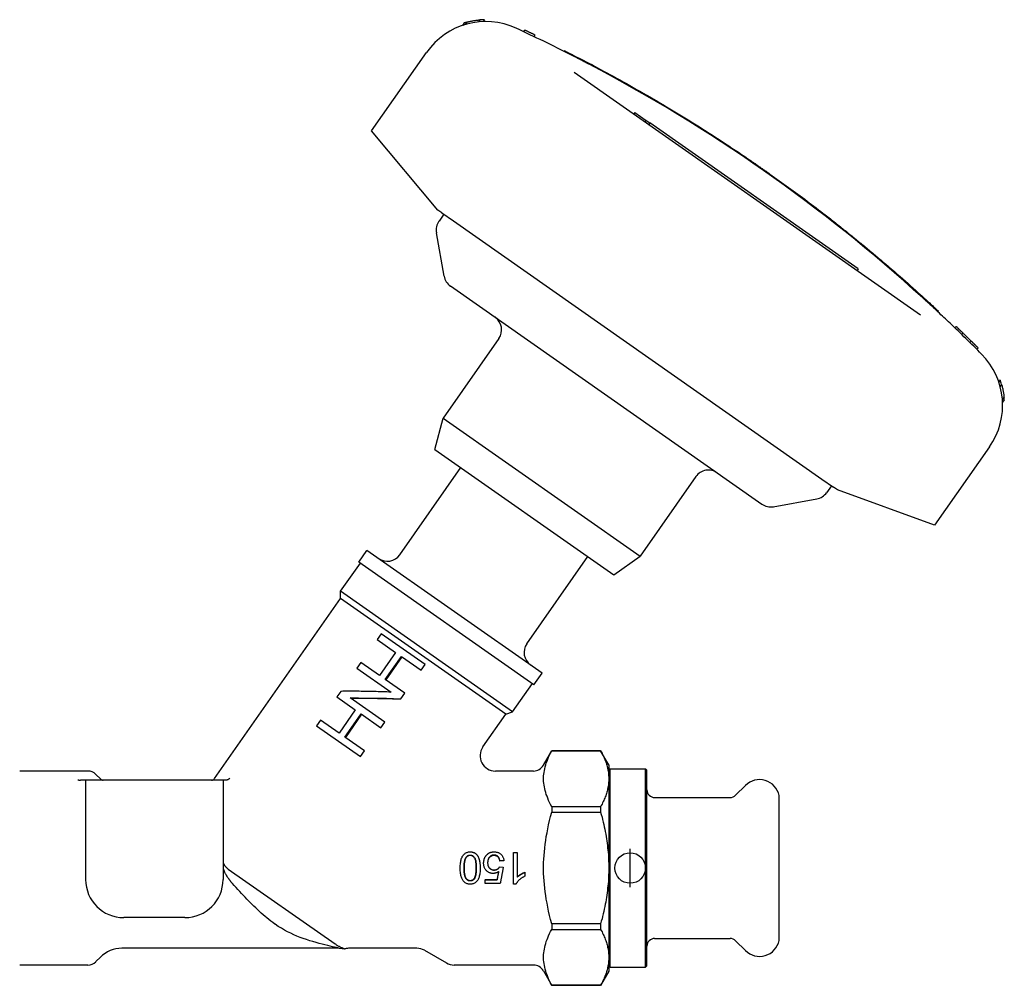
# Model space of a CAD drawing. Header units: millimetres. Extents: x 7 to 3694, y 32 to 425.
# Tile 2 of 11: x 219 to 347, y 184 to 311. Entities that reach past the tile are written whole.
import ezdxf

# ---------------------------------------------------------------- set-up
doc = ezdxf.new("R2010")
doc.units = ezdxf.units.MM
doc.layers.add('DETAIL', color=2, linetype='Continuous')
doc.layers.add('ORIGIN', color=6, linetype='Continuous')

msp = doc.modelspace()

# ---------------------------------------------------------------- linework, layer by layer
at = {"layer": 'DETAIL'}
for p, q in [((276.75, 310.17), (276.52, 309.83)), ((277.12, 310.27), (276.89, 309.95)), ((278.8, 310.56), (278.62, 310.29)), ((279.4, 310.59), (279.23, 310.33)), ((279.41, 310.59), (279.23, 310.33)), ((284.57, 309), (284.68, 309.22)), ((285.93, 308.36), (286.04, 308.58)), ((264.62, 296.02), (271.81, 306.29)), ((289.79, 306.47), (289.84, 306.55)), ((291.14, 303.7), (336.49, 271.95)), ((299.1, 298.43), (298.96, 298.22)), ((299.1, 298.43), (300.56, 297.41)), ((300.56, 297.41), (300.42, 297.2)), ((300.56, 297.41), (301.05, 297.07)), ((301.05, 297.07), (300.91, 296.86)), ((328.35, 277.95), (301.05, 297.07)), ((273.32, 285.66), (264.62, 296.02)), ((314.27, 292.01), (314.32, 292.09)), ((316.73, 290.29), (316.79, 290.38)), ((273.84, 285.29), (273.32, 285.66)), ((274.1, 285.11), (273.46, 284.2)), ((273.84, 285.29), (275.35, 284.24)), ((275.35, 284.24), (323.6, 250.45)), ((274.13, 277.02), (273.13, 282.7)), ((327.76, 281.94), (327.82, 282.02)), ((328.35, 277.95), (328.21, 277.74)), ((274.95, 275.73), (315.74, 247.17)), ((338.85, 272.42), (338.78, 272.35)), ((340.99, 270.25), (341.16, 270.43)), ((341.89, 269.38), (342.06, 269.56)), ((281.3, 268.84), (274.01, 258.44)), ((342.96, 268.33), (343.14, 268.51)), ((343.85, 267.45), (344.03, 267.63)), ((346.92, 263.42), (346.75, 263.17)), ((346.92, 263.41), (346.75, 263.16)), ((347.11, 262.85), (346.92, 262.58)), ((347.44, 261.2), (347.22, 260.89)), ((347.47, 260.83), (347.24, 260.5)), ((272.91, 254.33), (274.01, 258.44)), ((274.01, 258.44), (299.81, 240.37)), ((272.91, 254.33), (296.33, 237.93)), ((345.53, 254.67), (338.35, 244.4)), ((268.32, 240.54), (276.3, 251.95)), ((307.1, 250.77), (299.81, 240.37)), ((323.6, 250.45), (325.11, 249.39)), ((324.85, 249.58), (324.21, 248.66)), ((325.63, 249.03), (325.11, 249.39)), ((338.35, 244.4), (325.63, 249.03)), ((317.23, 246.83), (322.92, 247.84)), ((262.95, 239.59), (264.02, 241.11)), ((286.95, 225.05), (264.02, 241.11)), ((284.95, 228.9), (292.93, 240.31)), ((296.33, 237.93), (299.81, 240.37)), ((260.58, 235.76), (263.16, 239.45)), ((285.89, 223.53), (262.95, 239.59)), ((244.08, 211.24), (260.58, 234.81)), ((283.1, 219.99), (260.58, 235.76)), ((260.58, 234.81), (260.58, 235.76)), ((282.2, 219.66), (260.58, 234.81)), ((265.87, 230.2), (265.36, 229.46)), ((271.63, 226.17), (265.87, 230.2)), ((265.36, 229.46), (267.78, 227.76)), ((267.78, 227.76), (265.66, 224.73)), ((266.41, 224.21), (268.53, 227.24)), ((268.6, 227.19), (266.48, 224.16)), ((268.53, 227.24), (271.11, 225.43)), ((263.23, 226.43), (262.72, 225.69)), ((262.72, 225.69), (267.19, 222.56)), ((265.66, 224.73), (263.23, 226.43)), ((271.11, 225.43), (271.63, 226.17)), ((285.89, 223.53), (286.95, 225.05)), ((268.99, 222.4), (266.41, 224.21)), ((283.1, 219.99), (285.68, 223.68)), ((260.59, 222.66), (260.08, 221.92)), ((260.08, 221.92), (262.5, 220.23)), ((266.35, 218.63), (261.84, 221.79)), ((268.47, 221.66), (268.99, 222.4)), ((262.5, 220.23), (260.38, 217.19)), ((261.13, 216.67), (263.25, 219.7)), ((263.32, 219.65), (261.2, 216.62)), ((263.25, 219.7), (265.84, 217.89)), ((279.2, 215.38), (282.2, 219.66)), ((282.2, 219.66), (283.1, 219.99)), ((257.96, 218.89), (257.44, 218.16)), ((257.44, 218.16), (263.2, 214.12)), ((260.38, 217.19), (257.96, 218.89)), ((265.84, 217.89), (266.35, 218.63)), ((263.71, 214.86), (261.13, 216.67)), ((263.2, 214.12), (263.71, 214.86)), ((287.12, 212.98), (288.22, 214.89)), ((288.22, 214.89), (288.22, 214.88)), ((294.62, 214.89), (288.22, 214.89)), ((288.22, 214.88), (294.62, 214.88)), ((294.62, 214.89), (294.62, 214.88)), ((295.69, 213.03), (294.62, 214.89)), ((295.69, 213.03), (295.69, 211.22)), ((227.47, 212.23), (218.56, 212.23)), ((229.12, 211.2), (228.53, 211.79)), ((285.83, 212.23), (280.84, 212.23)), ((295.69, 212.33), (295.89, 212.53)), ((295.89, 186.53), (295.89, 212.53)), ((295.89, 212.53), (300.49, 212.53)), ((300.49, 186.53), (300.49, 212.53)), ((300.69, 212.33), (300.49, 212.53)), ((300.69, 186.73), (300.69, 212.33)), ((227.19, 211.03), (226.5, 211.03)), ((245.19, 211.03), (227.19, 211.03)), ((227.19, 211.03), (227.19, 198.03)), ((245.58, 211.03), (245.19, 211.03)), ((245.19, 211.03), (245.19, 198.03)), ((295.69, 211.22), (295.69, 199.53)), ((312.28, 209.05), (313.57, 210.34)), ((317.99, 190.03), (317.99, 209.03)), ((288.22, 207.56), (288.22, 206.85)), ((294.62, 207.56), (288.22, 207.56)), ((294.62, 207.56), (294.62, 206.85)), ((301.69, 208.76), (311.58, 208.76)), ((288.22, 206.85), (294.62, 206.85)), ((283.21, 197.42), (283.21, 201.57)), ((283.21, 201.57), (283.7, 201.57)), ((283.7, 201.57), (283.7, 198.33)), ((281.95, 200.49), (281.44, 200.45)), ((281.95, 200.46), (281.44, 200.41)), ((281.44, 200.41), (281.44, 200.45)), ((281.95, 200.46), (281.95, 200.49)), ((245.85, 199.4), (259.86, 189.59)), ((281.4, 199.68), (281.86, 199.62)), ((284.68, 198.97), (284.68, 198.95)), ((284.68, 198.95), (284.68, 198.45)), ((295.69, 199.53), (295.69, 187.84)), ((279.49, 198.03), (281.08, 198.03)), ((279.49, 198.03), (279.49, 197.97)), ((279.49, 197.97), (281.08, 197.97)), ((279.49, 197.49), (279.49, 197.97)), ((281.48, 197.49), (279.49, 197.49)), ((281.08, 198.03), (281.08, 197.97)), ((283.53, 197.42), (283.21, 197.42)), ((240.19, 193.03), (232.19, 193.03)), ((252.01, 192.16), (251.97, 192.2)), ((288.22, 192.21), (288.22, 191.5)), ((294.62, 192.21), (288.22, 192.21)), ((294.62, 192.21), (294.62, 191.5)), ((288.22, 191.5), (294.62, 191.5)), ((301.69, 190.31), (311.58, 190.31)), ((312.28, 190.01), (313.57, 188.72)), ((260.39, 189.03), (231.95, 189.03)), ((260.39, 189.03), (261.16, 188.93)), ((270.54, 189.03), (261.79, 189.03)), ((271.54, 188.76), (274.43, 187.1)), ((229.12, 187.86), (228.53, 187.27)), ((295.69, 187.84), (295.69, 186.03)), ((227.47, 186.83), (218.56, 186.83)), ((285.83, 186.83), (275.43, 186.83)), ((287.12, 186.08), (288.22, 184.17)), ((295.69, 186.03), (294.62, 184.17)), ((295.69, 186.73), (295.89, 186.53)), ((295.89, 186.53), (300.49, 186.53)), ((300.69, 186.73), (300.49, 186.53)), ((288.22, 184.18), (288.22, 184.17)), ((294.62, 184.18), (288.22, 184.18)), ((294.62, 184.17), (288.22, 184.17)), ((294.62, 184.18), (294.62, 184.17))]:
    msp.add_line(p, q, dxfattribs=at)
at = {"layer": 'DETAIL', "flags": 128}
for points in [[(277.12, 310.27), (277.12, 310.27), (277.13, 310.27), (277.15, 310.28), (277.17, 310.29), (277.2, 310.29), (277.24, 310.3), (277.28, 310.31), (277.32, 310.32), (277.38, 310.34), (277.44, 310.35), (277.5, 310.36), (277.57, 310.38), (277.64, 310.39), (277.73, 310.41), (277.81, 310.43), (277.9, 310.44), (278, 310.46), (278.1, 310.47), (278.21, 310.49), (278.32, 310.51), (278.43, 310.52), (278.55, 310.53), (278.68, 310.55), (278.8, 310.56)], [(286.04, 308.58), (285.98, 308.61), (285.92, 308.64), (285.87, 308.66), (285.81, 308.69), (285.75, 308.72), (285.7, 308.74), (285.64, 308.77), (285.58, 308.8), (285.53, 308.82), (285.47, 308.85), (285.41, 308.88), (285.36, 308.9), (285.3, 308.93), (285.24, 308.96), (285.19, 308.99), (285.13, 309.01), (285.08, 309.04), (285.02, 309.07), (284.96, 309.09), (284.91, 309.12), (284.85, 309.14), (284.79, 309.17), (284.74, 309.2), (284.68, 309.22)], [(289.84, 306.55), (289.85, 306.55), (289.88, 306.53), (289.94, 306.5), (290.03, 306.46), (290.14, 306.4), (290.27, 306.34), (290.42, 306.26), (290.6, 306.17), (290.8, 306.07), (291.02, 305.96), (291.26, 305.83), (291.52, 305.7), (291.8, 305.56), (292.09, 305.4), (292.41, 305.24), (292.74, 305.07), (293.09, 304.89), (293.45, 304.7), (293.82, 304.5), (294.2, 304.29), (294.6, 304.08), (295.01, 303.87), (295.42, 303.64), (295.84, 303.41), (296.27, 303.18), (296.7, 302.94), (297.14, 302.7), (297.57, 302.46), (298.01, 302.22)], [(292.21, 305.23), (292.14, 305.27), (292.07, 305.3), (292.01, 305.33), (291.95, 305.36), (291.89, 305.4), (291.83, 305.43), (291.77, 305.46), (291.71, 305.49), (291.65, 305.52), (291.58, 305.55), (291.52, 305.59), (291.45, 305.62), (291.38, 305.66), (291.32, 305.69), (291.26, 305.72), (291.2, 305.75), (291.14, 305.78), (291.08, 305.81), (291.02, 305.84), (290.96, 305.87), (290.9, 305.9), (290.85, 305.93), (290.79, 305.96), (290.73, 305.99)], [(293.12, 304.76), (293.08, 304.78), (293.04, 304.8), (293, 304.82), (292.96, 304.83), (292.93, 304.85), (292.89, 304.87), (292.85, 304.89), (292.81, 304.91), (292.78, 304.93), (292.74, 304.95), (292.7, 304.97), (292.66, 304.99), (292.62, 305.01), (292.59, 305.03), (292.55, 305.05), (292.51, 305.07), (292.47, 305.09), (292.43, 305.11), (292.4, 305.13), (292.36, 305.15), (292.32, 305.17), (292.28, 305.19), (292.25, 305.21), (292.21, 305.23)], [(298.01, 302.22), (298.45, 301.97), (298.89, 301.72), (299.33, 301.47), (299.77, 301.22), (300.21, 300.97), (300.65, 300.72), (301.08, 300.47), (301.52, 300.21), (301.96, 299.96), (302.39, 299.7), (302.83, 299.44), (303.26, 299.18), (303.69, 298.92), (304.13, 298.66), (304.56, 298.4), (304.99, 298.14), (305.42, 297.87), (305.85, 297.61), (306.28, 297.34), (306.71, 297.07), (307.14, 296.81), (307.57, 296.54), (308, 296.27), (308.42, 296), (308.85, 295.72), (309.27, 295.45), (309.7, 295.18), (310.12, 294.9), (310.55, 294.62), (310.97, 294.35), (311.39, 294.07), (311.81, 293.79), (312.23, 293.51), (312.65, 293.23), (313.07, 292.94), (313.49, 292.66), (313.91, 292.38), (314.32, 292.09)], [(314.32, 292.09), (314.43, 292.02), (314.53, 291.95), (314.63, 291.88), (314.74, 291.81), (314.84, 291.74), (314.94, 291.67), (315.05, 291.59), (315.15, 291.52), (315.25, 291.45), (315.35, 291.38), (315.46, 291.31), (315.56, 291.24), (315.66, 291.17), (315.76, 291.1), (315.87, 291.02), (315.97, 290.95), (316.07, 290.88), (316.17, 290.81), (316.28, 290.74), (316.38, 290.66), (316.48, 290.59), (316.58, 290.52), (316.69, 290.45), (316.79, 290.38)], [(316.79, 290.38), (317.09, 290.16), (317.4, 289.94), (317.71, 289.72), (318.01, 289.51), (318.31, 289.29), (318.62, 289.07), (318.92, 288.85), (319.23, 288.63), (319.53, 288.4), (319.83, 288.18), (320.13, 287.96), (320.44, 287.74), (320.74, 287.51), (321.04, 287.29), (321.34, 287.07), (321.64, 286.84), (321.94, 286.62), (322.24, 286.39), (322.54, 286.16), (322.84, 285.94), (323.13, 285.71), (323.43, 285.48), (323.73, 285.25), (324.03, 285.02)], [(324.03, 285.02), (324.19, 284.89), (324.36, 284.76), (324.53, 284.63), (324.7, 284.5), (324.86, 284.37), (325.03, 284.24), (325.19, 284.11), (325.36, 283.98), (325.52, 283.85), (325.68, 283.73), (325.85, 283.6), (326.01, 283.47), (326.17, 283.34), (326.32, 283.22), (326.48, 283.09), (326.64, 282.97), (326.79, 282.85), (326.94, 282.72), (327.09, 282.6), (327.24, 282.48), (327.39, 282.36), (327.54, 282.25), (327.68, 282.13), (327.82, 282.02)], [(327.82, 282.02), (327.82, 282.02), (327.82, 282.01), (327.83, 282.01), (327.83, 282.01), (327.84, 282), (327.85, 281.99), (327.86, 281.98), (327.87, 281.97), (327.89, 281.96), (327.9, 281.95), (327.92, 281.94), (327.93, 281.92), (327.95, 281.91), (327.97, 281.89), (327.99, 281.88), (328.01, 281.86), (328.04, 281.84), (328.06, 281.82), (328.08, 281.8), (328.11, 281.78), (328.13, 281.76), (328.16, 281.74), (328.18, 281.72), (328.21, 281.7)], [(328.21, 281.7), (328.37, 281.57), (328.52, 281.44), (328.68, 281.32), (328.84, 281.19), (328.99, 281.06), (329.15, 280.93), (329.31, 280.8), (329.46, 280.67), (329.62, 280.54), (329.77, 280.41), (329.93, 280.28), (330.09, 280.15), (330.24, 280.02), (330.4, 279.89), (330.55, 279.76), (330.71, 279.63), (330.86, 279.5), (331.02, 279.37), (331.17, 279.24), (331.33, 279.11), (331.48, 278.98), (331.63, 278.85), (331.79, 278.72), (331.94, 278.58)], [(331.94, 278.58), (332.32, 278.26), (332.7, 277.93), (333.08, 277.61), (333.45, 277.29), (333.82, 276.97), (334.18, 276.65), (334.53, 276.34), (334.87, 276.03), (335.21, 275.74), (335.54, 275.44), (335.85, 275.16), (336.15, 274.89), (336.44, 274.63), (336.72, 274.38), (336.98, 274.14), (337.23, 273.91), (337.46, 273.7), (337.68, 273.5), (337.87, 273.32), (338.06, 273.15), (338.22, 273), (338.36, 272.87), (338.49, 272.75), (338.6, 272.65), (338.69, 272.57), (338.76, 272.5), (338.81, 272.46), (338.84, 272.43), (338.85, 272.42)], [(337.56, 273.47), (337.53, 273.5), (337.5, 273.53), (337.47, 273.56), (337.43, 273.59), (337.4, 273.62), (337.37, 273.65), (337.34, 273.68), (337.31, 273.7), (337.28, 273.73), (337.25, 273.76), (337.21, 273.79), (337.18, 273.82), (337.15, 273.85), (337.12, 273.88), (337.09, 273.91), (337.06, 273.93), (337.03, 273.96), (336.99, 273.99), (336.96, 274.02), (336.93, 274.05), (336.9, 274.08), (336.87, 274.11), (336.84, 274.14), (336.8, 274.16)], [(338.78, 272.35), (338.73, 272.39), (338.69, 272.43), (338.64, 272.47), (338.6, 272.51), (338.55, 272.56), (338.51, 272.6), (338.46, 272.64), (338.41, 272.69), (338.36, 272.73), (338.31, 272.78), (338.26, 272.83), (338.21, 272.88), (338.16, 272.93), (338.1, 272.98), (338.05, 273.03), (337.99, 273.08), (337.94, 273.13), (337.89, 273.17), (337.83, 273.22), (337.78, 273.27), (337.73, 273.32), (337.67, 273.37), (337.62, 273.42), (337.56, 273.47)], [(342.06, 269.56), (342.03, 269.6), (341.99, 269.63), (341.95, 269.67), (341.92, 269.71), (341.88, 269.74), (341.84, 269.78), (341.8, 269.82), (341.77, 269.85), (341.73, 269.89), (341.69, 269.92), (341.65, 269.96), (341.62, 270), (341.58, 270.03), (341.54, 270.07), (341.5, 270.11), (341.47, 270.14), (341.43, 270.18), (341.39, 270.21), (341.35, 270.25), (341.32, 270.29), (341.28, 270.32), (341.24, 270.36), (341.2, 270.39), (341.16, 270.43)], [(343.14, 268.51), (343.09, 268.55), (343.05, 268.6), (343, 268.64), (342.96, 268.69), (342.91, 268.73), (342.87, 268.77), (342.83, 268.82), (342.78, 268.86), (342.74, 268.91), (342.69, 268.95), (342.65, 268.99), (342.6, 269.04), (342.56, 269.08), (342.51, 269.12), (342.47, 269.17), (342.42, 269.21), (342.38, 269.26), (342.33, 269.3), (342.29, 269.34), (342.24, 269.39), (342.2, 269.43), (342.15, 269.47), (342.11, 269.52), (342.06, 269.56)], [(344.03, 267.63), (343.99, 267.67), (343.95, 267.7), (343.92, 267.74), (343.88, 267.78), (343.84, 267.81), (343.8, 267.85), (343.77, 267.89), (343.73, 267.92), (343.69, 267.96), (343.66, 268), (343.62, 268.03), (343.58, 268.07), (343.55, 268.11), (343.51, 268.14), (343.47, 268.18), (343.43, 268.22), (343.4, 268.25), (343.36, 268.29), (343.32, 268.33), (343.29, 268.36), (343.25, 268.4), (343.21, 268.44), (343.17, 268.47), (343.14, 268.51)], [(347.11, 262.85), (347.14, 262.73), (347.18, 262.61), (347.2, 262.49), (347.23, 262.38), (347.26, 262.28), (347.28, 262.17), (347.3, 262.07), (347.32, 261.98), (347.34, 261.89), (347.35, 261.8), (347.37, 261.73), (347.38, 261.65), (347.39, 261.58), (347.4, 261.52), (347.41, 261.46), (347.42, 261.41), (347.42, 261.36), (347.43, 261.32), (347.43, 261.28), (347.43, 261.26), (347.44, 261.23), (347.44, 261.22), (347.44, 261.21), (347.44, 261.2)], [(267.19, 222.56), (266.91, 222.57), (266.62, 222.58), (266.34, 222.59), (266.06, 222.6), (265.78, 222.61), (265.5, 222.61), (265.22, 222.62), (264.94, 222.63), (264.66, 222.64), (264.38, 222.64), (264.1, 222.65), (263.83, 222.66), (263.55, 222.66), (263.28, 222.66), (263, 222.67), (262.73, 222.67), (262.46, 222.67), (262.19, 222.67), (261.92, 222.67), (261.65, 222.67), (261.39, 222.67), (261.12, 222.67), (260.86, 222.67), (260.59, 222.66)], [(261.84, 221.79), (262.1, 221.79), (262.37, 221.79), (262.65, 221.79), (262.92, 221.79), (263.19, 221.78), (263.46, 221.78), (263.74, 221.78), (264.01, 221.77), (264.29, 221.77), (264.57, 221.76), (264.84, 221.76), (265.12, 221.75), (265.4, 221.74), (265.68, 221.74), (265.96, 221.73), (266.24, 221.72), (266.52, 221.71), (266.79, 221.71), (267.07, 221.7), (267.35, 221.69), (267.63, 221.68), (267.91, 221.68), (268.19, 221.67), (268.47, 221.66)], [(267.51, 221.69), (267.27, 221.69), (267.04, 221.69), (266.8, 221.69), (266.57, 221.7), (266.34, 221.7), (266.1, 221.7), (265.87, 221.7), (265.64, 221.71), (265.41, 221.71), (265.17, 221.71), (264.94, 221.71), (264.71, 221.71), (264.48, 221.71), (264.25, 221.71), (264.02, 221.71), (263.79, 221.71), (263.56, 221.71), (263.33, 221.71), (263.11, 221.71), (262.88, 221.71), (262.65, 221.7), (262.43, 221.7), (262.2, 221.7), (261.98, 221.69)], [(288.22, 207.56), (288.07, 207.85), (287.94, 208.12), (287.81, 208.39), (287.7, 208.66), (287.6, 208.92), (287.51, 209.17), (287.43, 209.42), (287.36, 209.67), (287.3, 209.91), (287.25, 210.15), (287.21, 210.39), (287.18, 210.63), (287.16, 210.87), (287.15, 211.1), (287.15, 211.34), (287.16, 211.58), (287.18, 211.81), (287.21, 212.05), (287.25, 212.29), (287.3, 212.53), (287.36, 212.78), (287.43, 213.02), (287.51, 213.28), (287.6, 213.53), (287.7, 213.79), (287.81, 214.05), (287.94, 214.32), (288.07, 214.6), (288.22, 214.88)], [(294.62, 214.88), (294.71, 214.72), (294.8, 214.55), (294.88, 214.39), (294.95, 214.23), (295.03, 214.07), (295.1, 213.91), (295.16, 213.75), (295.22, 213.6), (295.28, 213.45), (295.33, 213.29), (295.38, 213.14), (295.43, 212.99), (295.47, 212.84), (295.51, 212.69), (295.54, 212.55), (295.57, 212.4), (295.6, 212.25), (295.63, 212.1), (295.65, 211.96), (295.66, 211.81), (295.67, 211.66), (295.68, 211.52), (295.69, 211.37), (295.69, 211.22)], [(226.19, 211.08), (226.21, 211.07), (226.22, 211.07), (226.23, 211.07), (226.25, 211.06), (226.26, 211.06), (226.27, 211.06), (226.28, 211.05), (226.3, 211.05), (226.31, 211.05), (226.32, 211.05), (226.33, 211.05), (226.35, 211.04), (226.36, 211.04), (226.37, 211.04), (226.38, 211.04), (226.4, 211.04), (226.41, 211.04), (226.42, 211.03), (226.44, 211.03), (226.45, 211.03), (226.46, 211.03), (226.47, 211.03), (226.49, 211.03), (226.5, 211.03)], [(246.05, 211.28), (246.04, 211.26), (246.02, 211.24), (246.01, 211.23), (245.99, 211.21), (245.97, 211.19), (245.96, 211.18), (245.94, 211.16), (245.92, 211.15), (245.9, 211.14), (245.88, 211.12), (245.86, 211.11), (245.84, 211.1), (245.82, 211.09), (245.8, 211.08), (245.78, 211.07), (245.75, 211.06), (245.73, 211.06), (245.71, 211.05), (245.69, 211.04), (245.67, 211.04), (245.64, 211.04), (245.62, 211.03), (245.6, 211.03), (245.58, 211.03)], [(295.69, 211.22), (295.69, 211.08), (295.68, 210.93), (295.67, 210.78), (295.66, 210.63), (295.65, 210.49), (295.63, 210.34), (295.6, 210.19), (295.57, 210.05), (295.54, 209.9), (295.51, 209.75), (295.47, 209.6), (295.43, 209.45), (295.38, 209.3), (295.33, 209.15), (295.28, 209), (295.22, 208.85), (295.16, 208.69), (295.1, 208.53), (295.03, 208.38), (294.95, 208.22), (294.88, 208.06), (294.8, 207.89), (294.71, 207.73), (294.62, 207.56)], [(288.22, 192.21), (288.07, 192.78), (287.94, 193.33), (287.81, 193.87), (287.7, 194.4), (287.6, 194.92), (287.51, 195.43), (287.43, 195.93), (287.36, 196.42), (287.3, 196.91), (287.25, 197.39), (287.21, 197.87), (287.18, 198.35), (287.16, 198.82), (287.15, 199.3), (287.15, 199.77), (287.16, 200.24), (287.18, 200.71), (287.21, 201.19), (287.25, 201.67), (287.3, 202.15), (287.36, 202.64), (287.43, 203.14), (287.51, 203.64), (287.6, 204.15), (287.7, 204.66), (287.81, 205.19), (287.94, 205.73), (288.07, 206.28), (288.22, 206.85)], [(294.62, 206.85), (294.71, 206.52), (294.8, 206.19), (294.88, 205.86), (294.95, 205.54), (295.03, 205.22), (295.1, 204.91), (295.16, 204.6), (295.22, 204.29), (295.28, 203.98), (295.33, 203.67), (295.38, 203.37), (295.43, 203.07), (295.47, 202.77), (295.51, 202.47), (295.54, 202.18), (295.57, 201.88), (295.6, 201.59), (295.63, 201.29), (295.65, 201), (295.66, 200.71), (295.67, 200.41), (295.68, 200.12), (295.69, 199.83), (295.69, 199.53)], [(276.24, 199.53), (276.24, 199.71), (276.25, 199.88), (276.26, 200.04), (276.28, 200.19), (276.3, 200.34), (276.32, 200.47), (276.35, 200.6), (276.38, 200.71), (276.42, 200.82), (276.47, 200.92), (276.51, 201.02), (276.56, 201.11), (276.62, 201.19), (276.68, 201.27), (276.75, 201.34), (276.82, 201.4), (276.89, 201.46), (276.97, 201.51), (277.05, 201.55), (277.14, 201.58), (277.24, 201.61), (277.33, 201.63), (277.43, 201.64), (277.54, 201.64)], [(276.75, 199.53), (276.75, 199.7), (276.75, 199.86), (276.76, 200), (276.77, 200.14), (276.79, 200.27), (276.8, 200.38), (276.82, 200.49), (276.85, 200.59), (276.88, 200.68), (276.91, 200.76), (276.94, 200.83), (276.98, 200.89), (277.01, 200.95), (277.06, 201), (277.1, 201.04), (277.14, 201.08), (277.19, 201.12), (277.23, 201.15), (277.28, 201.17), (277.33, 201.19), (277.38, 201.21), (277.43, 201.22), (277.49, 201.23), (277.54, 201.23)], [(277.54, 201.17), (277.49, 201.16), (277.43, 201.16), (277.38, 201.15), (277.33, 201.13), (277.28, 201.11), (277.23, 201.08), (277.19, 201.06), (277.14, 201.02), (277.1, 200.98), (277.06, 200.94), (277.01, 200.89), (276.98, 200.84), (276.94, 200.78), (276.91, 200.72), (276.88, 200.64), (276.85, 200.55), (276.82, 200.46), (276.8, 200.35), (276.79, 200.24), (276.77, 200.12), (276.76, 199.98), (276.75, 199.84), (276.75, 199.69), (276.75, 199.53)], [(277.54, 201.64), (277.59, 201.64), (277.64, 201.64), (277.68, 201.64), (277.73, 201.63), (277.77, 201.63), (277.82, 201.62), (277.86, 201.61), (277.9, 201.6), (277.94, 201.58), (277.98, 201.57), (278.02, 201.55), (278.06, 201.54), (278.1, 201.52), (278.13, 201.5), (278.17, 201.48), (278.2, 201.46), (278.24, 201.43), (278.27, 201.41), (278.3, 201.38), (278.33, 201.35), (278.36, 201.32), (278.39, 201.29), (278.42, 201.26), (278.45, 201.22)], [(277.54, 201.23), (277.6, 201.23), (277.65, 201.22), (277.7, 201.21), (277.75, 201.19), (277.8, 201.17), (277.85, 201.15), (277.9, 201.12), (277.94, 201.08), (277.99, 201.04), (278.03, 201), (278.07, 200.95), (278.11, 200.89), (278.15, 200.83), (278.18, 200.76), (278.21, 200.68), (278.24, 200.59), (278.26, 200.5), (278.28, 200.39), (278.3, 200.27), (278.31, 200.14), (278.33, 200), (278.33, 199.86), (278.34, 199.7), (278.34, 199.53)], [(278.34, 199.53), (278.34, 199.69), (278.33, 199.84), (278.33, 199.99), (278.31, 200.12), (278.3, 200.24), (278.28, 200.35), (278.26, 200.46), (278.24, 200.55), (278.21, 200.64), (278.18, 200.72), (278.15, 200.78), (278.11, 200.84), (278.07, 200.89), (278.03, 200.94), (277.99, 200.98), (277.94, 201.02), (277.9, 201.06), (277.85, 201.08), (277.8, 201.11), (277.75, 201.13), (277.7, 201.15), (277.65, 201.16), (277.6, 201.16), (277.54, 201.17)], [(278.45, 201.22), (278.48, 201.18), (278.51, 201.13), (278.54, 201.08), (278.57, 201.03), (278.6, 200.98), (278.62, 200.92), (278.65, 200.86), (278.67, 200.8), (278.69, 200.74), (278.71, 200.68), (278.73, 200.61), (278.75, 200.54), (278.76, 200.47), (278.78, 200.39), (278.79, 200.32), (278.8, 200.24), (278.81, 200.16), (278.82, 200.08), (278.83, 199.99), (278.84, 199.9), (278.84, 199.82), (278.84, 199.72), (278.85, 199.63), (278.85, 199.53)], [(279.3, 200.17), (279.3, 200.22), (279.3, 200.26), (279.31, 200.31), (279.31, 200.35), (279.31, 200.4), (279.32, 200.44), (279.33, 200.49), (279.34, 200.53), (279.35, 200.57), (279.36, 200.61), (279.37, 200.66), (279.38, 200.7), (279.39, 200.74), (279.41, 200.78), (279.42, 200.82), (279.44, 200.85), (279.46, 200.89), (279.48, 200.93), (279.5, 200.97), (279.52, 201), (279.54, 201.04), (279.57, 201.08), (279.59, 201.11), (279.62, 201.14)], [(279.62, 201.14), (279.65, 201.19), (279.68, 201.22), (279.72, 201.26), (279.75, 201.3), (279.79, 201.33), (279.83, 201.36), (279.87, 201.39), (279.9, 201.42), (279.95, 201.45), (279.99, 201.47), (280.03, 201.5), (280.07, 201.52), (280.12, 201.54), (280.16, 201.56), (280.21, 201.57), (280.25, 201.59), (280.3, 201.6), (280.35, 201.61), (280.4, 201.62), (280.45, 201.63), (280.5, 201.64), (280.56, 201.64), (280.61, 201.64), (280.67, 201.64)], [(280.67, 201.23), (280.61, 201.23), (280.55, 201.22), (280.5, 201.21), (280.44, 201.2), (280.39, 201.18), (280.34, 201.16), (280.29, 201.14), (280.24, 201.11), (280.19, 201.07), (280.15, 201.04), (280.11, 201), (280.07, 200.95), (280.03, 200.91), (279.99, 200.86), (279.96, 200.8), (279.93, 200.75), (279.9, 200.69), (279.88, 200.63), (279.86, 200.57), (279.85, 200.5), (279.84, 200.44), (279.83, 200.36), (279.82, 200.29), (279.82, 200.22)], [(280.67, 201.17), (280.61, 201.16), (280.55, 201.16), (280.5, 201.15), (280.44, 201.14), (280.39, 201.12), (280.34, 201.1), (280.29, 201.08), (280.24, 201.05), (280.2, 201.02), (280.15, 200.98), (280.11, 200.94), (280.07, 200.9), (280.03, 200.86), (279.99, 200.81), (279.96, 200.76), (279.93, 200.71), (279.91, 200.65), (279.89, 200.6), (279.87, 200.54), (279.85, 200.48), (279.84, 200.41), (279.83, 200.34), (279.82, 200.28), (279.82, 200.2)], [(280.67, 201.64), (280.76, 201.64), (280.84, 201.64), (280.93, 201.62), (281.01, 201.61), (281.09, 201.59), (281.16, 201.57), (281.24, 201.54), (281.31, 201.5), (281.37, 201.47), (281.44, 201.43), (281.5, 201.38), (281.56, 201.33), (281.61, 201.28), (281.67, 201.22), (281.71, 201.16), (281.76, 201.1), (281.79, 201.03), (281.83, 200.96), (281.86, 200.89), (281.89, 200.82), (281.91, 200.74), (281.93, 200.66), (281.94, 200.58), (281.95, 200.49)], [(281.44, 200.45), (281.43, 200.51), (281.41, 200.57), (281.4, 200.63), (281.38, 200.69), (281.36, 200.74), (281.34, 200.79), (281.32, 200.84), (281.29, 200.88), (281.27, 200.93), (281.24, 200.96), (281.21, 201), (281.17, 201.03), (281.14, 201.07), (281.1, 201.09), (281.06, 201.12), (281.02, 201.14), (280.98, 201.16), (280.94, 201.18), (280.9, 201.2), (280.86, 201.21), (280.81, 201.22), (280.77, 201.22), (280.72, 201.23), (280.67, 201.23)], [(281.44, 200.41), (281.43, 200.47), (281.41, 200.53), (281.4, 200.59), (281.38, 200.64), (281.36, 200.69), (281.34, 200.74), (281.32, 200.79), (281.29, 200.83), (281.27, 200.87), (281.24, 200.91), (281.21, 200.95), (281.17, 200.98), (281.14, 201.01), (281.1, 201.04), (281.06, 201.06), (281.02, 201.08), (280.98, 201.1), (280.94, 201.12), (280.9, 201.13), (280.86, 201.14), (280.81, 201.15), (280.77, 201.16), (280.72, 201.16), (280.67, 201.17)], [(245.19, 200.29), (245.2, 200.26), (245.2, 200.22), (245.21, 200.19), (245.23, 200.15), (245.24, 200.11), (245.26, 200.07), (245.28, 200.03), (245.31, 199.99), (245.33, 199.95), (245.36, 199.91), (245.39, 199.87), (245.42, 199.83), (245.45, 199.79), (245.48, 199.75), (245.51, 199.71), (245.55, 199.67), (245.58, 199.64), (245.62, 199.6), (245.66, 199.56), (245.69, 199.53), (245.73, 199.49), (245.77, 199.46), (245.81, 199.43), (245.85, 199.4)], [(280.54, 198.82), (280.46, 198.83), (280.37, 198.83), (280.29, 198.85), (280.21, 198.87), (280.14, 198.89), (280.06, 198.92), (279.99, 198.95), (279.92, 198.99), (279.85, 199.04), (279.78, 199.09), (279.72, 199.14), (279.66, 199.2), (279.6, 199.26), (279.55, 199.33), (279.5, 199.4), (279.46, 199.48), (279.42, 199.55), (279.39, 199.63), (279.36, 199.71), (279.34, 199.8), (279.32, 199.89), (279.31, 199.98), (279.3, 200.07), (279.3, 200.17)], [(279.82, 200.22), (279.82, 200.15), (279.83, 200.08), (279.84, 200.01), (279.85, 199.95), (279.86, 199.88), (279.88, 199.83), (279.9, 199.77), (279.93, 199.72), (279.95, 199.66), (279.98, 199.62), (280.02, 199.57), (280.06, 199.53), (280.1, 199.49), (280.14, 199.45), (280.18, 199.42), (280.23, 199.39), (280.28, 199.36), (280.33, 199.34), (280.38, 199.32), (280.44, 199.3), (280.49, 199.29), (280.55, 199.28), (280.61, 199.27), (280.68, 199.27)], [(245.19, 199.6), (245.2, 199.56), (245.2, 199.52), (245.21, 199.47), (245.22, 199.42), (245.23, 199.37), (245.25, 199.32), (245.27, 199.27), (245.29, 199.21), (245.31, 199.15), (245.34, 199.09), (245.36, 199.03), (245.39, 198.97), (245.43, 198.9), (245.46, 198.83), (245.5, 198.77), (245.53, 198.7), (245.57, 198.63), (245.61, 198.56), (245.66, 198.49), (245.7, 198.43), (245.74, 198.36), (245.79, 198.29), (245.84, 198.22), (245.88, 198.16)], [(277.54, 197.42), (277.44, 197.42), (277.34, 197.43), (277.24, 197.45), (277.15, 197.48), (277.06, 197.51), (276.98, 197.55), (276.9, 197.6), (276.82, 197.65), (276.76, 197.71), (276.69, 197.78), (276.63, 197.86), (276.58, 197.94), (276.53, 198.02), (276.48, 198.12), (276.44, 198.22), (276.4, 198.32), (276.36, 198.43), (276.33, 198.55), (276.3, 198.68), (276.28, 198.82), (276.26, 198.98), (276.25, 199.15), (276.24, 199.33), (276.24, 199.53)], [(276.75, 199.53), (276.75, 199.37), (276.75, 199.22), (276.76, 199.08), (276.77, 198.95), (276.79, 198.83), (276.8, 198.71), (276.82, 198.61), (276.85, 198.51), (276.88, 198.43), (276.91, 198.35), (276.94, 198.28), (276.98, 198.22), (277.01, 198.17), (277.06, 198.12), (277.1, 198.08), (277.14, 198.04), (277.19, 198.01), (277.23, 197.98), (277.28, 197.96), (277.33, 197.94), (277.38, 197.92), (277.44, 197.91), (277.49, 197.9), (277.55, 197.9)], [(277.55, 197.84), (277.49, 197.84), (277.44, 197.85), (277.38, 197.86), (277.33, 197.87), (277.28, 197.89), (277.23, 197.92), (277.19, 197.95), (277.14, 197.98), (277.1, 198.02), (277.06, 198.07), (277.01, 198.12), (276.98, 198.17), (276.94, 198.23), (276.91, 198.3), (276.88, 198.38), (276.85, 198.47), (276.82, 198.57), (276.8, 198.68), (276.79, 198.8), (276.77, 198.93), (276.76, 199.06), (276.75, 199.21), (276.75, 199.37), (276.75, 199.53)], [(278.85, 199.53), (278.84, 199.35), (278.84, 199.18), (278.83, 199.02), (278.81, 198.87), (278.79, 198.72), (278.76, 198.59), (278.73, 198.46), (278.7, 198.35), (278.66, 198.24), (278.62, 198.14), (278.57, 198.04), (278.52, 197.95), (278.46, 197.87), (278.4, 197.79), (278.34, 197.72), (278.27, 197.66), (278.19, 197.6), (278.11, 197.55), (278.03, 197.51), (277.94, 197.48), (277.85, 197.45), (277.75, 197.43), (277.65, 197.42), (277.54, 197.42)], [(278.09, 198.18), (278.11, 198.22), (278.13, 198.25), (278.15, 198.29), (278.16, 198.32), (278.18, 198.36), (278.2, 198.41), (278.21, 198.45), (278.23, 198.5), (278.24, 198.54), (278.25, 198.6), (278.27, 198.65), (278.28, 198.7), (278.29, 198.76), (278.3, 198.82), (278.3, 198.88), (278.31, 198.95), (278.32, 199.01), (278.32, 199.08), (278.33, 199.15), (278.33, 199.22), (278.34, 199.3), (278.34, 199.37), (278.34, 199.45), (278.34, 199.53)], [(278.34, 199.53), (278.34, 199.45), (278.34, 199.37), (278.34, 199.29), (278.33, 199.21), (278.33, 199.13), (278.32, 199.06), (278.32, 198.99), (278.31, 198.92), (278.3, 198.86), (278.3, 198.79), (278.29, 198.73), (278.28, 198.67), (278.27, 198.61), (278.25, 198.56), (278.24, 198.51), (278.23, 198.46), (278.21, 198.41), (278.2, 198.36), (278.18, 198.32), (278.16, 198.28), (278.15, 198.24), (278.13, 198.2), (278.11, 198.16), (278.09, 198.13)], [(280.05, 199.53), (280.07, 199.51), (280.09, 199.49), (280.11, 199.47), (280.13, 199.46), (280.16, 199.44), (280.18, 199.42), (280.2, 199.41), (280.23, 199.39), (280.25, 199.38), (280.27, 199.37), (280.3, 199.36), (280.33, 199.34), (280.35, 199.34), (280.38, 199.33), (280.41, 199.32), (280.43, 199.31), (280.46, 199.3), (280.49, 199.3), (280.52, 199.29), (280.55, 199.29), (280.58, 199.29), (280.61, 199.28), (280.64, 199.28), (280.68, 199.28)], [(281.3, 199.08), (281.27, 199.06), (281.24, 199.04), (281.21, 199.02), (281.18, 199), (281.15, 198.99), (281.12, 198.97), (281.09, 198.95), (281.06, 198.94), (281.03, 198.92), (280.99, 198.91), (280.96, 198.9), (280.93, 198.89), (280.9, 198.88), (280.87, 198.87), (280.84, 198.86), (280.8, 198.85), (280.77, 198.85), (280.74, 198.84), (280.71, 198.83), (280.68, 198.83), (280.64, 198.83), (280.61, 198.83), (280.58, 198.82), (280.54, 198.82)], [(280.68, 199.27), (280.71, 199.27), (280.75, 199.28), (280.79, 199.28), (280.83, 199.29), (280.87, 199.29), (280.9, 199.3), (280.94, 199.31), (280.97, 199.32), (281.01, 199.34), (281.04, 199.35), (281.07, 199.37), (281.1, 199.39), (281.13, 199.4), (281.17, 199.42), (281.19, 199.45), (281.22, 199.47), (281.25, 199.49), (281.27, 199.52), (281.3, 199.54), (281.32, 199.57), (281.34, 199.59), (281.37, 199.62), (281.39, 199.65), (281.4, 199.68)], [(280.68, 199.28), (280.71, 199.28), (280.74, 199.28), (280.77, 199.29), (280.8, 199.29), (280.82, 199.29), (280.85, 199.3), (280.88, 199.31), (280.91, 199.31), (280.94, 199.32), (280.96, 199.33), (280.99, 199.34), (281.02, 199.35), (281.04, 199.36), (281.07, 199.37), (281.09, 199.39), (281.12, 199.4), (281.14, 199.41), (281.16, 199.43), (281.19, 199.44), (281.21, 199.46), (281.23, 199.48), (281.25, 199.49), (281.27, 199.51), (281.29, 199.53)], [(281.08, 198.03), (281.09, 198.07), (281.1, 198.12), (281.11, 198.16), (281.12, 198.2), (281.13, 198.25), (281.14, 198.29), (281.15, 198.34), (281.15, 198.38), (281.16, 198.42), (281.17, 198.47), (281.18, 198.51), (281.19, 198.55), (281.2, 198.6), (281.21, 198.64), (281.22, 198.69), (281.23, 198.73), (281.23, 198.77), (281.24, 198.82), (281.25, 198.86), (281.26, 198.9), (281.27, 198.95), (281.28, 198.99), (281.29, 199.04), (281.3, 199.08)], [(281.08, 197.97), (281.09, 198.02), (281.1, 198.06), (281.11, 198.11), (281.12, 198.16), (281.13, 198.2), (281.14, 198.25), (281.15, 198.29), (281.16, 198.34), (281.17, 198.39), (281.17, 198.43), (281.18, 198.48), (281.19, 198.53), (281.2, 198.57), (281.21, 198.62), (281.22, 198.67), (281.23, 198.71), (281.24, 198.76), (281.25, 198.8), (281.26, 198.85), (281.26, 198.9), (281.27, 198.94), (281.28, 198.99), (281.29, 199.04), (281.3, 199.08)], [(281.86, 199.62), (281.85, 199.53), (281.83, 199.44), (281.82, 199.35), (281.8, 199.26), (281.78, 199.17), (281.77, 199.08), (281.75, 198.99), (281.74, 198.9), (281.72, 198.81), (281.7, 198.73), (281.69, 198.64), (281.67, 198.55), (281.65, 198.46), (281.64, 198.37), (281.62, 198.28), (281.61, 198.19), (281.59, 198.11), (281.57, 198.02), (281.56, 197.93), (281.54, 197.84), (281.53, 197.75), (281.51, 197.66), (281.49, 197.58), (281.48, 197.49)], [(283.7, 198.38), (283.73, 198.41), (283.76, 198.43), (283.8, 198.46), (283.83, 198.49), (283.87, 198.52), (283.91, 198.55), (283.95, 198.57), (283.99, 198.6), (284.03, 198.63), (284.07, 198.66), (284.12, 198.69), (284.17, 198.71), (284.22, 198.74), (284.26, 198.77), (284.31, 198.79), (284.35, 198.82), (284.4, 198.84), (284.44, 198.86), (284.48, 198.88), (284.53, 198.9), (284.57, 198.92), (284.61, 198.94), (284.65, 198.95), (284.68, 198.97)], [(283.7, 198.33), (283.73, 198.36), (283.76, 198.39), (283.8, 198.42), (283.83, 198.45), (283.87, 198.48), (283.91, 198.51), (283.95, 198.54), (283.99, 198.57), (284.03, 198.6), (284.07, 198.62), (284.12, 198.65), (284.17, 198.68), (284.22, 198.71), (284.26, 198.74), (284.31, 198.77), (284.35, 198.79), (284.4, 198.81), (284.44, 198.84), (284.48, 198.86), (284.53, 198.88), (284.57, 198.9), (284.61, 198.91), (284.65, 198.93), (284.68, 198.95)], [(295.69, 199.53), (295.69, 199.24), (295.68, 198.94), (295.67, 198.65), (295.66, 198.36), (295.65, 198.06), (295.63, 197.77), (295.6, 197.47), (295.57, 197.18), (295.54, 196.88), (295.51, 196.59), (295.47, 196.29), (295.43, 195.99), (295.38, 195.69), (295.33, 195.39), (295.28, 195.08), (295.22, 194.78), (295.16, 194.47), (295.1, 194.16), (295.03, 193.84), (294.95, 193.52), (294.88, 193.2), (294.8, 192.87), (294.71, 192.55), (294.62, 192.21)], [(245.88, 198.16), (245.9, 198.14), (245.91, 198.12), (245.92, 198.1), (245.93, 198.09), (245.95, 198.07), (245.96, 198.06), (245.97, 198.04), (245.98, 198.02), (245.99, 198.01), (246.01, 197.99), (246.02, 197.97), (246.03, 197.96), (246.04, 197.94), (246.06, 197.93), (246.07, 197.91), (246.08, 197.9), (246.09, 197.88), (246.11, 197.87), (246.12, 197.85), (246.13, 197.84), (246.14, 197.82), (246.16, 197.81), (246.17, 197.8), (246.18, 197.78)], [(251.97, 192.2), (251.71, 192.38), (251.44, 192.58), (251.19, 192.78), (250.93, 192.99), (250.68, 193.2), (250.43, 193.41), (250.18, 193.63), (249.94, 193.85), (249.69, 194.08), (249.46, 194.31), (249.22, 194.53), (248.99, 194.76), (248.76, 194.99), (248.53, 195.22), (248.3, 195.46), (248.07, 195.7), (247.84, 195.95), (247.61, 196.2), (247.37, 196.46), (247.13, 196.72), (246.9, 196.98), (246.66, 197.24), (246.42, 197.51), (246.18, 197.78)], [(277.55, 197.9), (277.58, 197.9), (277.6, 197.9), (277.63, 197.9), (277.66, 197.91), (277.68, 197.91), (277.71, 197.92), (277.73, 197.92), (277.76, 197.93), (277.78, 197.94), (277.81, 197.95), (277.83, 197.96), (277.85, 197.97), (277.87, 197.98), (277.9, 198), (277.92, 198.01), (277.94, 198.03), (277.96, 198.04), (277.98, 198.06), (278, 198.08), (278.02, 198.1), (278.03, 198.12), (278.05, 198.14), (278.07, 198.16), (278.09, 198.18)], [(278.09, 198.13), (278.07, 198.11), (278.05, 198.08), (278.03, 198.06), (278.02, 198.04), (278, 198.02), (277.98, 198), (277.96, 197.98), (277.94, 197.97), (277.92, 197.95), (277.9, 197.94), (277.87, 197.92), (277.85, 197.91), (277.83, 197.9), (277.81, 197.89), (277.78, 197.88), (277.76, 197.87), (277.73, 197.86), (277.71, 197.85), (277.68, 197.85), (277.66, 197.84), (277.63, 197.84), (277.6, 197.84), (277.58, 197.84), (277.55, 197.84)], [(284.68, 198.45), (284.62, 198.42), (284.55, 198.38), (284.49, 198.35), (284.42, 198.31), (284.36, 198.27), (284.3, 198.23), (284.24, 198.19), (284.18, 198.15), (284.13, 198.11), (284.07, 198.06), (284.02, 198.02), (283.97, 197.97), (283.92, 197.92), (283.87, 197.88), (283.82, 197.83), (283.78, 197.78), (283.74, 197.74), (283.7, 197.69), (283.67, 197.64), (283.63, 197.6), (283.6, 197.55), (283.58, 197.51), (283.55, 197.46), (283.53, 197.42)], [(260.39, 189.03), (260.34, 189.04), (260.21, 189.07), (260.02, 189.11), (259.79, 189.16), (259.52, 189.22), (259.22, 189.29), (258.89, 189.37), (258.53, 189.46), (258.16, 189.55), (257.76, 189.65), (257.36, 189.77), (256.94, 189.89), (256.53, 190.01), (256.1, 190.15), (255.68, 190.3), (255.27, 190.45), (254.86, 190.61), (254.46, 190.79), (254.05, 190.98), (253.64, 191.18), (253.23, 191.4), (252.82, 191.64), (252.41, 191.89), (252.01, 192.16)], [(288.22, 184.18), (288.07, 184.46), (287.94, 184.74), (287.81, 185.01), (287.7, 185.27), (287.6, 185.53), (287.51, 185.79), (287.43, 186.04), (287.36, 186.28), (287.3, 186.53), (287.25, 186.77), (287.21, 187.01), (287.18, 187.25), (287.16, 187.49), (287.15, 187.72), (287.15, 187.96), (287.16, 188.19), (287.18, 188.43), (287.21, 188.67), (287.25, 188.91), (287.3, 189.15), (287.36, 189.4), (287.43, 189.64), (287.51, 189.89), (287.6, 190.15), (287.7, 190.41), (287.81, 190.67), (287.94, 190.94), (288.07, 191.22), (288.22, 191.5)], [(294.62, 191.5), (294.71, 191.33), (294.8, 191.17), (294.88, 191.01), (294.95, 190.84), (295.03, 190.69), (295.1, 190.53), (295.16, 190.37), (295.22, 190.22), (295.28, 190.06), (295.33, 189.91), (295.38, 189.76), (295.43, 189.61), (295.47, 189.46), (295.51, 189.31), (295.54, 189.16), (295.57, 189.02), (295.6, 188.87), (295.63, 188.72), (295.65, 188.57), (295.66, 188.43), (295.67, 188.28), (295.68, 188.13), (295.69, 187.99), (295.69, 187.84)], [(259.86, 189.59), (259.93, 189.54), (260.01, 189.49), (260.08, 189.45), (260.15, 189.4), (260.23, 189.36), (260.3, 189.32), (260.37, 189.28), (260.44, 189.24), (260.51, 189.21), (260.58, 189.17), (260.65, 189.14), (260.72, 189.11), (260.78, 189.08), (260.84, 189.06), (260.9, 189.03), (260.95, 189.01), (261, 188.99), (261.04, 188.98), (261.08, 188.96), (261.11, 188.95), (261.13, 188.94), (261.15, 188.93), (261.16, 188.93), (261.16, 188.93)], [(295.69, 187.84), (295.69, 187.69), (295.68, 187.55), (295.67, 187.4), (295.66, 187.25), (295.65, 187.11), (295.63, 186.96), (295.6, 186.81), (295.57, 186.66), (295.54, 186.52), (295.51, 186.37), (295.47, 186.22), (295.43, 186.07), (295.38, 185.92), (295.33, 185.77), (295.28, 185.62), (295.22, 185.46), (295.16, 185.31), (295.1, 185.15), (295.03, 184.99), (294.95, 184.84), (294.88, 184.67), (294.8, 184.51), (294.71, 184.35), (294.62, 184.18)]]:
    msp.add_lwpolyline(points, dxfattribs=at)
at = {"layer": 'DETAIL'}
for centre, radius, start, end in [((279.59, 300.84), 9.5, 65.1984, 145), ((279.59, 300.84), 9.75, 104.6706, 106.9037), ((279.59, 300.84), 9.75, 91.0903, 94.6259), ((279.59, 300.84), 9.75, 91.039, 91.0903), ((195.48, 118.83), 210, 63.0276, 65.1984), ((195.48, 118.83), 210, 47.7047, 62.2953), ((275.09, 283.05), 2, 145, 190), ((276.1, 277.36), 2, 190, 235), ((195.48, 118.83), 210, 46.3731, 46.9724), ((279.66, 269.99), 2, 325, 55), ((195.49, 118.83), 210, 44.8016, 46.3731), ((337.75, 260.11), 9.5, 325, 44.8016), ((337.75, 260.11), 9.75, 19.7793, 19.83), ((337.75, 260.11), 9.75, 16.2854, 19.7793), ((337.75, 260.11), 9.75, 4.2273, 6.4092), ((308.74, 249.63), 2, 55, 145), ((322.57, 249.81), 2, 280, 325), ((316.89, 248.8), 2, 235, 280), ((266.68, 241.69), 2, 235, 325), ((286.59, 227.75), 2, 145, 235), ((280.84, 214.23), 2, 145, 270), ((285.83, 213.73), 1.5, 270, 330), ((227.47, 210.73), 1.5, 45, 90), ((231.95, 214.03), 4, 225, 225.5847), ((229.5, 211.53), 0.5, 225.5847, 270), ((243.67, 211.53), 0.5, 270, 325), ((315.43, 208.48), 2.62, 73.5188, 135.0029), ((315.43, 208.48), 2.62, 12.0328, 73.5161), ((301.69, 209.76), 1, 180.0015, 270.0034), ((311.58, 209.76), 1, 269.9955, 314.9962), ((232.19, 198.03), 5, 180, 270), ((240.19, 198.03), 5, 270, 0), ((301.69, 189.31), 1, 89.9966, 179.9985), ((311.58, 189.31), 1, 45.0038, 90.0045), ((315.43, 190.58), 2.62, 286.4839, 347.9672), ((231.95, 185.03), 4, 90, 135), ((261.79, 187.03), 2, 90, 108.3516), ((270.54, 187.03), 2, 60, 90), ((315.43, 190.58), 2.62, 224.9971, 286.4812), ((227.47, 188.33), 1.5, 270, 315), ((275.43, 188.83), 2, 240, 270), ((285.83, 185.33), 1.5, 30, 90)]:
    msp.add_arc(centre, radius, start, end, dxfattribs=at)
at = {"layer": 'ORIGIN'}
msp.add_line((298.49, 197.03), (298.49, 202.03), dxfattribs=at)
msp.add_circle((298.49, 199.53), 2, dxfattribs=at)

doc.saveas('drawing.dxf')
